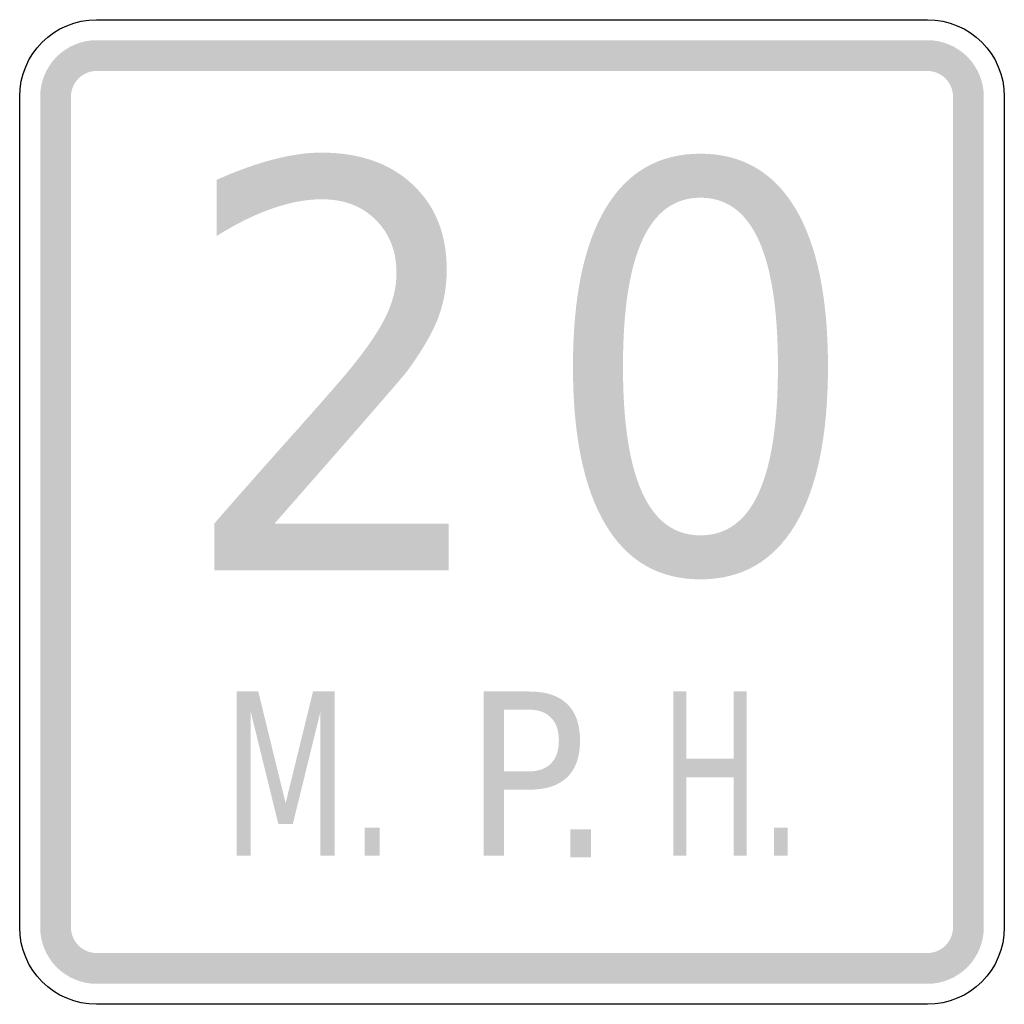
# Model space of a CAD drawing. Header units: inches. Extents: x -0.5 to 0.5, y -0.5 to 0.5.
import ezdxf

# ---------------------------------------------------------------- set-up
doc = ezdxf.new("R2010")
doc.units = ezdxf.units.IN
doc.header["$MEASUREMENT"] = 0

msp = doc.modelspace()

# ---------------------------------------------------------------- hatches: boundary and pattern name
for points in [[(-0.4219, 0.4792), (-0.4275, 0.4789), (-0.4331, 0.4781), (-0.4385, 0.4767), (-0.4438, 0.4748), (-0.4489, 0.4724), (-0.4537, 0.4695), (-0.4582, 0.4662), (-0.4624, 0.4624), (-0.4662, 0.4582), (-0.4695, 0.4537), (-0.4724, 0.4489), (-0.4748, 0.4438), (-0.4767, 0.4385), (-0.4781, 0.4331), (-0.4789, 0.4275), (-0.4792, 0.4219), (-0.4479, 0.4219), (-0.4478, 0.4244), (-0.4474, 0.427), (-0.4468, 0.4294), (-0.4459, 0.4318), (-0.4448, 0.4342), (-0.4435, 0.4363), (-0.442, 0.4384), (-0.4403, 0.4403), (-0.4384, 0.442), (-0.4363, 0.4435), (-0.4341, 0.4448), (-0.4318, 0.4459), (-0.4294, 0.4468), (-0.427, 0.4474), (-0.4244, 0.4478), (-0.4219, 0.4479), (-0.4219, 0.4792)], [(-0.4219, 0.4479), (0.4219, 0.4479), (0.4219, 0.4792), (-0.4219, 0.4792), (-0.4219, 0.4479)], [(0.4792, 0.4219), (0.4789, 0.4275), (0.4781, 0.4331), (0.4767, 0.4385), (0.4748, 0.4438), (0.4724, 0.4489), (0.4695, 0.4537), (0.4662, 0.4582), (0.4624, 0.4624), (0.4582, 0.4662), (0.4537, 0.4695), (0.4489, 0.4724), (0.4438, 0.4748), (0.4385, 0.4767), (0.4331, 0.4781), (0.4275, 0.4789), (0.4219, 0.4792), (0.4219, 0.4479), (0.4244, 0.4478), (0.427, 0.4474), (0.4294, 0.4468), (0.4318, 0.4459), (0.4342, 0.4448), (0.4363, 0.4435), (0.4384, 0.442), (0.4403, 0.4403), (0.442, 0.4384), (0.4435, 0.4363), (0.4448, 0.4342), (0.4459, 0.4318), (0.4468, 0.4294), (0.4474, 0.427), (0.4478, 0.4244), (0.4479, 0.4219), (0.4792, 0.4219)], [(-0.4479, -0.4219), (-0.4479, 0.4219), (-0.4792, 0.4219), (-0.4792, -0.4219), (-0.4479, -0.4219)], [(0.4479, 0.4219), (0.4479, -0.4219), (0.4792, -0.4219), (0.4792, 0.4219), (0.4479, 0.4219)], [(-0.2796, -0.1823), (-0.2577, -0.1823), (-0.2299, -0.2957), (-0.2021, -0.1823), (-0.1802, -0.1823), (-0.1802, -0.349), (-0.1945, -0.349), (-0.1945, -0.2026), (-0.2226, -0.3169), (-0.2373, -0.3169), (-0.2654, -0.2026), (-0.2654, -0.349), (-0.2796, -0.349), (-0.2796, -0.1823)], [(0.1639, -0.1823), (0.1772, -0.1823), (0.1772, -0.2506), (0.2252, -0.2506), (0.2252, -0.1823), (0.2385, -0.1823), (0.2385, -0.349), (0.2252, -0.349), (0.2252, -0.2696), (0.1772, -0.2696), (0.1772, -0.349), (0.1639, -0.349), (0.1639, -0.1823)], [(-0.1496, -0.3206), (-0.1343, -0.3206), (-0.1343, -0.349), (-0.1496, -0.349), (-0.1496, -0.3206)], [(0.0591, -0.3224), (0.0803, -0.3224), (0.0803, -0.3508), (0.0591, -0.3508), (0.0591, -0.3224)], [(0.266, -0.3206), (0.2799, -0.3206), (0.2799, -0.349), (0.266, -0.349), (0.266, -0.3206)], [(-0.4792, -0.4219), (-0.4789, -0.4275), (-0.4781, -0.4331), (-0.4767, -0.4385), (-0.4748, -0.4438), (-0.4724, -0.4489), (-0.4695, -0.4537), (-0.4662, -0.4582), (-0.4624, -0.4624), (-0.4582, -0.4662), (-0.4537, -0.4695), (-0.4489, -0.4724), (-0.4438, -0.4748), (-0.4385, -0.4767), (-0.4331, -0.4781), (-0.4275, -0.4789), (-0.4219, -0.4792), (-0.4219, -0.4479), (-0.4244, -0.4478), (-0.427, -0.4474), (-0.4294, -0.4468), (-0.4318, -0.4459), (-0.4341, -0.4448), (-0.4363, -0.4435), (-0.4384, -0.442), (-0.4403, -0.4403), (-0.442, -0.4384), (-0.4435, -0.4363), (-0.4448, -0.4342), (-0.4459, -0.4318), (-0.4468, -0.4294), (-0.4474, -0.427), (-0.4478, -0.4244), (-0.4479, -0.4219), (-0.4792, -0.4219)], [(0.4219, -0.4792), (0.4275, -0.4789), (0.4331, -0.4781), (0.4385, -0.4767), (0.4438, -0.4748), (0.4489, -0.4724), (0.4537, -0.4695), (0.4582, -0.4662), (0.4624, -0.4624), (0.4662, -0.4582), (0.4695, -0.4537), (0.4724, -0.4489), (0.4748, -0.4438), (0.4767, -0.4385), (0.4781, -0.4331), (0.4789, -0.4275), (0.4792, -0.4219), (0.4479, -0.4219), (0.4478, -0.4244), (0.4474, -0.427), (0.4468, -0.4294), (0.4459, -0.4318), (0.4448, -0.4342), (0.4435, -0.4363), (0.442, -0.4384), (0.4403, -0.4403), (0.4384, -0.442), (0.4363, -0.4435), (0.4342, -0.4448), (0.4318, -0.4459), (0.4294, -0.4468), (0.427, -0.4474), (0.4244, -0.4478), (0.4219, -0.4479), (0.4219, -0.4792)], [(0.4219, -0.4479), (-0.4219, -0.4479), (-0.4219, -0.4792), (0.4219, -0.4792), (0.4219, -0.4479)]]:
    msp.add_hatch(color=7).paths.add_polyline_path(points)
h = msp.add_hatch(color=7)
edge = h.paths.add_edge_path()
edge.add_line((-0.2412, -0.0118), (-0.0643, -0.0118))
edge.add_line((-0.0643, -0.0118), (-0.0643, -0.0592))
edge.add_line((-0.0643, -0.0592), (-0.3024, -0.0592))
edge.add_line((-0.3024, -0.0592), (-0.3024, -0.0118))
edge.add_spline(control_points=[(-0.3024, -0.0118), (-0.2832, 0.0104), (-0.257, 0.0401), (-0.2237, 0.0774), (-0.1904, 0.1147), (-0.1694, 0.1388), (-0.1609, 0.1496), (-0.1447, 0.1698), (-0.1334, 0.187), (-0.127, 0.201), (-0.1205, 0.2151), (-0.1173, 0.2289), (-0.1173, 0.2425), (-0.1173, 0.2646), (-0.1243, 0.2827), (-0.1383, 0.2966), (-0.1522, 0.3106), (-0.1705, 0.3176), (-0.193, 0.3176), (-0.2088, 0.3176), (-0.2255, 0.3145), (-0.2432, 0.3083), (-0.2609, 0.3022), (-0.2798, 0.2929), (-0.2999, 0.2804)], knot_values=[0, 0, 0, 0, 1, 1, 1, 2, 2, 2, 3, 3, 3, 4, 4, 4, 5, 5, 5, 6, 6, 6, 7, 7, 7, 8, 8, 8, 8], degree=3, periodic=0)
edge.add_line((-0.2999, 0.2804), (-0.2999, 0.3374))
edge.add_spline(control_points=[(-0.2999, 0.3374), (-0.2794, 0.3465), (-0.2603, 0.3534), (-0.2425, 0.358), (-0.2247, 0.3627), (-0.2085, 0.365), (-0.1938, 0.365), (-0.1549, 0.365), (-0.1239, 0.3542), (-0.1009, 0.3326), (-0.0778, 0.311), (-0.0663, 0.2822), (-0.0663, 0.2461), (-0.0663, 0.229), (-0.0691, 0.2128), (-0.0749, 0.1974), (-0.0807, 0.1821), (-0.0912, 0.164), (-0.1064, 0.1431)], knot_values=[0, 0, 0, 0, 1, 1, 1, 2, 2, 2, 3, 3, 3, 4, 4, 4, 5, 5, 5, 6, 6, 6, 6], degree=3, periodic=0)
edge.add_spline(control_points=[(-0.1064, 0.1431), (-0.1107, 0.1377), (-0.1241, 0.1222), (-0.1465, 0.0964), (-0.1689, 0.0706), (-0.2005, 0.0346), (-0.2412, -0.0118)], knot_values=[0, 0, 0, 0, 1, 1, 1, 2, 2, 2, 2], degree=3, periodic=0)
h = msp.add_hatch(color=7)
edge = h.paths.add_edge_path()
edge.add_spline(control_points=[(0.1914, 0.3639), (0.2334, 0.3639), (0.2655, 0.3454), (0.2877, 0.3085), (0.3098, 0.2716), (0.3209, 0.2179), (0.3209, 0.1476), (0.3209, 0.0775), (0.3098, 0.0239), (0.2877, -0.013), (0.2655, -0.0499), (0.2334, -0.0684), (0.1914, -0.0684), (0.1493, -0.0684), (0.1172, -0.0499), (0.0951, -0.013), (0.073, 0.0239), (0.0619, 0.0775), (0.0619, 0.1476), (0.0619, 0.2179), (0.073, 0.2716), (0.0951, 0.3085), (0.1172, 0.3454), (0.1493, 0.3639), (0.1914, 0.3639)], knot_values=[0, 0, 0, 0, 1, 1, 1, 2, 2, 2, 3, 3, 3, 4, 4, 4, 5, 5, 5, 6, 6, 6, 7, 7, 7, 8, 8, 8, 8], degree=3, periodic=0)
edge = h.paths.add_edge_path(flags=0)
edge.add_spline(control_points=[(0.1914, 0.3192), (0.1653, 0.3192), (0.1457, 0.305), (0.1325, 0.2764), (0.1193, 0.2479), (0.1127, 0.2049), (0.1127, 0.1476), (0.1127, 0.0905), (0.1193, 0.0477), (0.1325, 0.0191), (0.1457, -0.0095), (0.1653, -0.0237), (0.1914, -0.0237), (0.2176, -0.0237), (0.2373, -0.0095), (0.2504, 0.0191), (0.2635, 0.0477), (0.2701, 0.0905), (0.2701, 0.1476), (0.2701, 0.2049), (0.2635, 0.2479), (0.2504, 0.2764), (0.2373, 0.305), (0.2176, 0.3192), (0.1914, 0.3192)], knot_values=[0, 0, 0, 0, 1, 1, 1, 2, 2, 2, 3, 3, 3, 4, 4, 4, 5, 5, 5, 6, 6, 6, 7, 7, 7, 8, 8, 8, 8], degree=3, periodic=0)
h = msp.add_hatch(color=7)
edge = h.paths.add_edge_path()
edge.add_line((-0.0287, -0.1823), (0.0176, -0.1823))
edge.add_spline(control_points=[(0.0176, -0.1823), (0.0346, -0.1823), (0.0474, -0.1865), (0.0561, -0.195), (0.0648, -0.2034), (0.0691, -0.2158), (0.0691, -0.2321), (0.0691, -0.2485), (0.0648, -0.261), (0.0561, -0.2694), (0.0474, -0.2778), (0.0346, -0.282), (0.0176, -0.282)], knot_values=[0, 0, 0, 0, 1, 1, 1, 2, 2, 2, 3, 3, 3, 4, 4, 4, 4], degree=3, periodic=0)
edge.add_line((0.0176, -0.282), (-0.0081, -0.282))
edge.add_line((-0.0081, -0.282), (-0.0081, -0.349))
edge.add_line((-0.0081, -0.349), (-0.0287, -0.349))
edge.add_line((-0.0287, -0.349), (-0.0287, -0.1823))
edge = h.paths.add_edge_path(flags=0)
edge.add_line((-0.0081, -0.2008), (-0.0081, -0.2634))
edge.add_line((-0.0081, -0.2634), (0.0176, -0.2634))
edge.add_spline(control_points=[(0.0176, -0.2634), (0.0271, -0.2634), (0.0345, -0.2607), (0.0397, -0.2553), (0.045, -0.2499), (0.0476, -0.2421), (0.0476, -0.2321), (0.0476, -0.2221), (0.045, -0.2144), (0.0397, -0.209), (0.0345, -0.2035), (0.0271, -0.2008), (0.0176, -0.2008)], knot_values=[0, 0, 0, 0, 1, 1, 1, 2, 2, 2, 3, 3, 3, 4, 4, 4, 4], degree=3, periodic=0)
edge.add_line((0.0176, -0.2008), (-0.0081, -0.2008))

# ---------------------------------------------------------------- linework, layer by layer
at = {"color": 7}
for points in [[(-0.4219, 0.5), (0.4219, 0.5)], [(-0.5, -0.4219), (-0.5, 0.4219)], [(0.5, 0.4219), (0.5, -0.4219)], [(0.4219, -0.5), (-0.4219, -0.5)]]:
    msp.add_lwpolyline(points, dxfattribs=at)
for points in [[(-0.5, 0.4219), (-0.5, 0.465), (-0.465, 0.5), (-0.4219, 0.5)], [(0.4219, 0.5), (0.465, 0.5), (0.5, 0.465), (0.5, 0.4219)], [(-0.4219, -0.5), (-0.465, -0.5), (-0.5, -0.465), (-0.5, -0.4219)], [(0.5, -0.4219), (0.5, -0.465), (0.465, -0.5), (0.4219, -0.5)]]:
    msp.add_open_spline(points, degree=3, dxfattribs=at)

doc.saveas('drawing.dxf')
